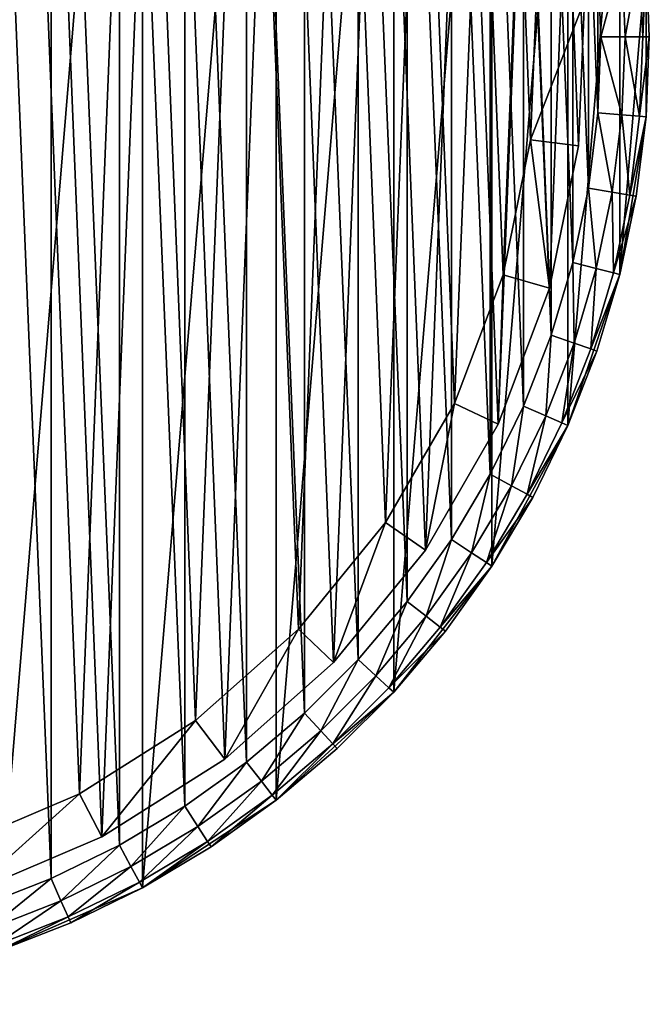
# Model space of a CAD drawing. Header units: millimetres. Extents: x 2 to 232, y 1 to 86.
# Tile 4 of 7: x 86 to 112, y 1 to 42. Entities that reach past the tile are written whole.
import ezdxf

# ---------------------------------------------------------------- set-up
doc = ezdxf.new("R2010")
doc.units = ezdxf.units.MM
doc.header["$LTSCALE"] = 25.4
doc.layers.get('0').update_dxf_attribs({"true_color": 0xff5454})

# ---------------------------------------------------------------- blocks, each defined once
blk = doc.blocks.new('PILLS-I-KINKIET-8265.STL')
at = {"color": 250, "true_color": 0x262626}
mesh = blk.add_polyface(dxfattribs=at)
corners = [(32.924, 50.667, 53), (31.837, 37.545, 53), (31.837, 44.151, 53), (32.924, 31.029, 53), (35.069, 56.916, 53), (35.069, 24.78, 53), (38.213, 62.726, 53), (38.213, 18.97, 53), (42.271, 67.939, 53), (42.271, 13.757, 53), (47.131, 72.414, 53), (47.131, 9.282, 53), (52.662, 76.027, 53), (52.662, 5.669, 53), (58.712, 78.681, 53), (58.712, 3.015, 53), (65.116, 80.302, 53), (65.116, 1.394, 53), (71.7, 80.848, 53), (71.7, 0.848, 53), (78.284, 80.302, 53), (78.284, 1.394, 53), (84.688, 78.681, 53), (84.688, 3.015, 53), (90.738, 76.027, 53), (90.738, 5.669, 53), (96.269, 72.414, 53), (96.269, 9.282, 53), (101.129, 67.939, 53), (101.129, 13.757, 53), (105.187, 62.726, 53), (105.187, 18.97, 53), (108.331, 56.916, 53), (108.331, 24.78, 53), (110.476, 50.667, 53), (110.476, 31.029, 53), (111.563, 44.151, 53), (111.563, 37.545, 53)]
mesh.append_faces([[corners[k] for k in face] for face in [(0, 1, 2), (35, 36, 37)]], dxfattribs={"vtx0": -1, "color": 250})
mesh.append_faces([[corners[k] for k in face] for face in [(1, 0, 3), (3, 4, 5), (5, 6, 7), (7, 8, 9), (9, 10, 11), (11, 12, 13), (13, 14, 15), (15, 16, 17), (17, 18, 19), (19, 20, 21), (21, 22, 23), (23, 24, 25), (25, 26, 27), (27, 28, 29), (29, 30, 31), (31, 32, 33), (33, 34, 35)]], dxfattribs={"vtx0": -1, "vtx1": -1, "color": 250})
mesh.append_faces([[corners[k] for k in face] for face in [(3, 0, 4), (5, 4, 6), (7, 6, 8), (9, 8, 10), (11, 10, 12), (13, 12, 14), (15, 14, 16), (17, 16, 18), (19, 18, 20), (21, 20, 22), (23, 22, 24), (25, 24, 26), (27, 26, 28), (29, 28, 30), (31, 30, 32), (33, 32, 34), (35, 34, 36)]], dxfattribs={"vtx0": -1, "vtx2": -1, "color": 250})
mesh = blk.add_polyface(dxfattribs=at)
corners = [(33.83, 37.71, 76.4), (33.83, 43.986, 76.4), (33.7, 40.848, 76.4), (34.218, 34.593, 76.4), (34.218, 47.103, 76.4), (34.863, 31.52, 76.4), (34.863, 50.176, 76.4), (35.759, 28.509, 76.4), (35.759, 53.187, 76.4), (36.901, 25.584, 76.4), (36.901, 56.112, 76.4), (38.28, 22.762, 76.4), (38.28, 58.934, 76.4), (39.888, 20.064, 76.4), (39.888, 61.632, 76.4), (41.713, 17.508, 76.4), (41.713, 64.188, 76.4), (43.742, 15.111, 76.4), (43.742, 66.585, 76.4), (45.963, 12.89, 76.4), (45.963, 68.806, 76.4), (48.36, 10.861, 76.4), (48.36, 70.835, 76.4), (50.916, 9.036, 76.4), (50.916, 72.66, 76.4), (53.614, 7.428, 76.4), (53.614, 74.268, 76.4), (56.436, 6.049, 76.4), (56.436, 75.647, 76.4), (59.361, 4.907, 76.4), (59.361, 76.789, 76.4), (62.372, 4.011, 76.4), (62.372, 77.685, 76.4), (65.445, 3.366, 76.4), (65.445, 78.33, 76.4), (68.562, 2.978, 76.4), (68.562, 78.718, 76.4), (71.7, 2.848, 76.4), (71.7, 78.848, 76.4), (74.838, 2.978, 76.4), (74.838, 78.718, 76.4), (77.955, 3.366, 76.4), (77.955, 78.33, 76.4), (81.028, 4.011, 76.4), (81.028, 77.685, 76.4), (84.039, 4.907, 76.4), (84.039, 76.789, 76.4), (86.964, 6.049, 76.4), (86.964, 75.647, 76.4), (89.786, 7.428, 76.4), (89.786, 74.268, 76.4), (92.484, 9.036, 76.4), (92.484, 72.66, 76.4), (95.04, 10.861, 76.4), (95.04, 70.835, 76.4), (97.437, 12.89, 76.4), (97.437, 68.806, 76.4), (99.658, 15.111, 76.4), (99.658, 66.585, 76.4), (101.687, 17.508, 76.4), (101.687, 64.188, 76.4), (103.512, 20.064, 76.4), (103.512, 61.632, 76.4), (105.12, 22.762, 76.4), (105.12, 58.934, 76.4), (106.499, 25.584, 76.4), (106.499, 56.112, 76.4), (107.641, 28.509, 76.4), (107.641, 53.187, 76.4), (108.537, 31.52, 76.4), (108.537, 50.176, 76.4), (109.182, 34.593, 76.4), (109.182, 47.103, 76.4), (109.57, 37.71, 76.4), (109.57, 43.986, 76.4), (109.7, 40.848, 76.4)]
mesh.append_faces([[corners[k] for k in face] for face in [(0, 1, 2), (74, 73, 75)]], dxfattribs={"vtx0": -1, "color": 250})
mesh.append_faces([[corners[k] for k in face] for face in [(1, 3, 4), (4, 5, 6), (6, 7, 8), (8, 9, 10), (10, 11, 12), (12, 13, 14), (14, 15, 16), (16, 17, 18), (18, 19, 20), (20, 21, 22), (22, 23, 24), (24, 25, 26), (26, 27, 28), (28, 29, 30), (30, 31, 32), (32, 33, 34), (34, 35, 36), (36, 37, 38), (38, 39, 40), (40, 41, 42), (42, 43, 44), (44, 45, 46), (46, 47, 48), (48, 49, 50), (50, 51, 52), (52, 53, 54), (54, 55, 56), (56, 57, 58), (58, 59, 60), (60, 61, 62), (62, 63, 64), (64, 65, 66), (66, 67, 68), (68, 69, 70), (70, 71, 72), (72, 73, 74)]], dxfattribs={"vtx0": -1, "vtx1": -1, "color": 250})
mesh.append_faces([[corners[k] for k in face] for face in [(1, 0, 3), (4, 3, 5), (6, 5, 7), (8, 7, 9), (10, 9, 11), (12, 11, 13), (14, 13, 15), (16, 15, 17), (18, 17, 19), (20, 19, 21), (22, 21, 23), (24, 23, 25), (26, 25, 27), (28, 27, 29), (30, 29, 31), (32, 31, 33), (34, 33, 35), (36, 35, 37), (38, 37, 39), (40, 39, 41), (42, 41, 43), (44, 43, 45), (46, 45, 47), (48, 47, 49), (50, 49, 51), (52, 51, 53), (54, 53, 55), (56, 55, 57), (58, 57, 59), (60, 59, 61), (62, 61, 63), (64, 63, 65), (66, 65, 67), (68, 67, 69), (70, 69, 71), (72, 71, 73)]], dxfattribs={"vtx0": -1, "vtx2": -1, "color": 250})
at = {"color": 7, "true_color": 0xffffff}
mesh = blk.add_polyface(dxfattribs=at)
corners = [(34.622, 36.346, 52.345), (35.105, 48.319, 52.345), (34.38, 42.352, 52.345), (35.825, 30.457, 52.345), (36.777, 54.092, 52.345), (37.956, 24.836, 52.345), (39.354, 59.523, 52.345), (40.962, 19.631, 52.345), (42.769, 64.47, 52.345), (44.763, 14.975, 52.345), (46.932, 68.805, 52.345), (49.262, 10.989, 52.345), (51.738, 72.416, 52.345), (54.343, 7.776, 52.345), (57.06, 75.209, 52.345), (59.872, 5.42, 52.345), (62.762, 77.113, 52.345), (65.709, 3.982, 52.345), (68.695, 78.077, 52.345), (71.7, 3.498, 52.345), (71.7, 78.198, 52.345), (77.691, 3.982, 52.345), (74.705, 78.077, 52.345), (80.638, 77.113, 52.345), (83.528, 5.42, 52.345), (86.34, 75.209, 52.345), (89.057, 7.776, 52.345), (91.662, 72.416, 52.345), (94.138, 10.989, 52.345), (96.468, 68.805, 52.345), (98.637, 14.975, 52.345), (100.631, 64.47, 52.345), (102.438, 19.631, 52.345), (104.046, 59.523, 52.345), (105.444, 24.836, 52.345), (106.623, 54.092, 52.345), (107.575, 30.457, 52.345), (108.295, 48.319, 52.345), (108.778, 36.346, 52.345), (109.02, 42.352, 52.345)]
mesh.append_faces([[corners[k] for k in face] for face in [(0, 1, 2), (37, 38, 39)]], dxfattribs={"vtx0": -1, "color": 7})
mesh.append_faces([[corners[k] for k in face] for face in [(1, 3, 4), (4, 5, 6), (6, 7, 8), (8, 9, 10), (10, 11, 12), (12, 13, 14), (14, 15, 16), (16, 17, 18), (18, 19, 20), (20, 21, 22), (22, 21, 23), (23, 24, 25), (25, 26, 27), (27, 28, 29), (29, 30, 31), (31, 32, 33), (33, 34, 35), (35, 36, 37)]], dxfattribs={"vtx0": -1, "vtx1": -1, "color": 7})
mesh.append_faces([[corners[k] for k in face] for face in [(1, 0, 3), (4, 3, 5), (6, 5, 7), (8, 7, 9), (10, 9, 11), (12, 11, 13), (14, 13, 15), (16, 15, 17), (18, 17, 19), (20, 19, 21), (23, 21, 24), (25, 24, 26), (27, 26, 28), (29, 28, 30), (31, 30, 32), (33, 32, 34), (35, 34, 36), (37, 36, 38)]], dxfattribs={"vtx0": -1, "vtx2": -1, "color": 7})
mesh = blk.add_polyface(dxfattribs=at)
corners = [(37.064, 47.919, 45.7), (36.608, 36.587, 45.7), (36.379, 42.271, 45.7), (37.746, 31.013, 45.7), (38.647, 53.383, 45.7), (39.763, 25.694, 45.7), (41.086, 58.523, 45.7), (42.608, 20.767, 45.7), (44.318, 63.205, 45.7), (46.205, 16.36, 45.7), (48.259, 67.308, 45.7), (50.464, 12.588, 45.7), (52.807, 70.725, 45.7), (55.272, 9.547, 45.7), (57.844, 73.369, 45.7), (60.506, 7.317, 45.7), (63.24, 75.171, 45.7), (66.029, 5.956, 45.7), (68.856, 76.083, 45.7), (71.7, 5.498, 45.7), (71.7, 76.198, 45.7), (74.544, 76.083, 45.7), (77.371, 5.956, 45.7), (80.16, 75.171, 45.7), (82.894, 7.317, 45.7), (85.556, 73.369, 45.7), (88.128, 9.547, 45.7), (90.593, 70.725, 45.7), (92.936, 12.588, 45.7), (95.141, 67.308, 45.7), (97.195, 16.36, 45.7), (99.082, 63.205, 45.7), (100.792, 20.767, 45.7), (102.314, 58.523, 45.7), (103.637, 25.694, 45.7), (104.753, 53.383, 45.7), (105.654, 31.013, 45.7), (106.336, 47.919, 45.7), (106.792, 36.587, 45.7), (107.021, 42.271, 45.7)]
mesh.append_faces([[corners[k] for k in face] for face in [(0, 1, 2), (38, 37, 39)]], dxfattribs={"vtx0": -1, "color": 7})
mesh.append_faces([[corners[k] for k in face] for face in [(1, 0, 3), (3, 4, 5), (5, 6, 7), (7, 8, 9), (9, 10, 11), (11, 12, 13), (13, 14, 15), (15, 16, 17), (17, 18, 19), (19, 21, 22), (22, 23, 24), (24, 25, 26), (26, 27, 28), (28, 29, 30), (30, 31, 32), (32, 33, 34), (34, 35, 36), (36, 37, 38)]], dxfattribs={"vtx0": -1, "vtx1": -1, "color": 7})
mesh.append_faces([[corners[k] for k in face] for face in [(3, 0, 4), (5, 4, 6), (7, 6, 8), (9, 8, 10), (11, 10, 12), (13, 12, 14), (15, 14, 16), (17, 16, 18), (19, 18, 20), (19, 20, 21), (22, 21, 23), (24, 23, 25), (26, 25, 27), (28, 27, 29), (30, 29, 31), (32, 31, 33), (34, 33, 35), (36, 35, 37)]], dxfattribs={"vtx0": -1, "vtx2": -1, "color": 7})
at = {"color": 250, "true_color": 0x262626}
mesh = blk.add_polyface(dxfattribs=at)
corners = [(109.7, 40.848, 76.4), (110.567, 44.069, 76.132), (109.57, 43.986, 76.4), (110.7, 40.848, 76.132)]
mesh.append_faces([[corners[k] for k in face] for face in [(0, 1, 2), (1, 0, 3)]], dxfattribs={"vtx0": -1, "color": 250})
mesh = blk.add_polyface(dxfattribs=at)
corners = [(110.7, 40.848, 76.132), (111.296, 44.129, 75.4), (110.567, 44.069, 76.132), (111.432, 40.848, 75.4)]
mesh.append_faces([[corners[k] for k in face] for face in [(0, 1, 2), (1, 0, 3)]], dxfattribs={"vtx0": -1, "color": 250})
mesh = blk.add_polyface(dxfattribs=at)
corners = [(111.563, 44.151, 74.4), (111.432, 40.848, 75.4), (111.7, 40.848, 74.4), (111.296, 44.129, 75.4)]
mesh.append_faces([[corners[k] for k in face] for face in [(0, 1, 2), (1, 0, 3)]], dxfattribs={"vtx0": -1, "color": 250})
mesh = blk.add_polyface(dxfattribs=at)
corners = [(111.563, 44.151, 74.4), (111.7, 40.848, 74.4), (111.563, 44.151, 53)]
mesh.append_faces([[corners[k] for k in face] for face in [(0, 1, 2)]], dxfattribs={"color": 250})
mesh = blk.add_polyface(dxfattribs=at)
corners = [(111.563, 44.151, 53), (111.7, 40.848, 74.4), (111.563, 37.545, 53)]
mesh.append_faces([[corners[k] for k in face] for face in [(0, 1, 2)]], dxfattribs={"color": 250})
at = {"color": 7, "true_color": 0xffffff}
mesh = blk.add_polyface(dxfattribs=at)
corners = [(106.792, 36.587, 45.7), (109.02, 42.352, 47.7), (108.778, 36.346, 47.7), (107.021, 42.271, 45.7)]
mesh.append_faces([[corners[k] for k in face] for face in [(0, 1, 2), (1, 0, 3)]], dxfattribs={"vtx0": -1, "color": 7})
mesh = blk.add_polyface(dxfattribs=at)
corners = [(109.02, 42.352, 47.7), (108.778, 36.346, 52.345), (108.778, 36.346, 47.7), (109.02, 42.352, 52.345)]
mesh.append_faces([[corners[k] for k in face] for face in [(0, 1, 2), (1, 0, 3)]], dxfattribs={"vtx0": -1, "color": 7})
at = {"color": 250, "true_color": 0x262626}
mesh = blk.add_polyface(dxfattribs=at)
corners = [(110.567, 37.627, 76.132), (109.7, 40.848, 76.4), (109.57, 37.71, 76.4), (110.7, 40.848, 76.132)]
mesh.append_faces([[corners[k] for k in face] for face in [(0, 1, 2), (1, 0, 3)]], dxfattribs={"vtx0": -1, "color": 250})
mesh = blk.add_polyface(dxfattribs=at)
corners = [(111.296, 37.567, 75.4), (110.7, 40.848, 76.132), (110.567, 37.627, 76.132), (111.432, 40.848, 75.4)]
mesh.append_faces([[corners[k] for k in face] for face in [(0, 1, 2), (1, 0, 3)]], dxfattribs={"vtx0": -1, "color": 250})
mesh = blk.add_polyface(dxfattribs=at)
corners = [(111.7, 40.848, 74.4), (111.296, 37.567, 75.4), (111.563, 37.545, 74.4), (111.432, 40.848, 75.4)]
mesh.append_faces([[corners[k] for k in face] for face in [(0, 1, 2), (1, 0, 3)]], dxfattribs={"vtx0": -1, "color": 250})
mesh = blk.add_polyface(dxfattribs=at)
corners = [(111.7, 40.848, 74.4), (111.563, 37.545, 74.4), (111.563, 37.545, 53)]
mesh.append_faces([[corners[k] for k in face] for face in [(0, 1, 2)]], dxfattribs={"color": 250})
mesh = blk.add_polyface(dxfattribs=at)
corners = [(110.168, 34.429, 76.132), (109.57, 37.71, 76.4), (109.182, 34.593, 76.4), (110.567, 37.627, 76.132)]
mesh.append_faces([[corners[k] for k in face] for face in [(0, 1, 2), (1, 0, 3)]], dxfattribs={"vtx0": -1, "color": 250})
mesh = blk.add_polyface(dxfattribs=at)
corners = [(110.89, 34.308, 75.4), (110.567, 37.627, 76.132), (110.168, 34.429, 76.132), (111.296, 37.567, 75.4)]
mesh.append_faces([[corners[k] for k in face] for face in [(0, 1, 2), (1, 0, 3)]], dxfattribs={"vtx0": -1, "color": 250})
mesh = blk.add_polyface(dxfattribs=at)
corners = [(111.563, 37.545, 53), (111.154, 34.264, 74.4), (110.476, 31.029, 53)]
mesh.append_faces([[corners[k] for k in face] for face in [(0, 1, 2)]], dxfattribs={"color": 250})
mesh = blk.add_polyface(dxfattribs=at)
corners = [(111.563, 37.545, 74.4), (110.89, 34.308, 75.4), (111.154, 34.264, 74.4), (111.296, 37.567, 75.4)]
mesh.append_faces([[corners[k] for k in face] for face in [(0, 1, 2), (1, 0, 3)]], dxfattribs={"vtx0": -1, "color": 250})
mesh = blk.add_polyface(dxfattribs=at)
corners = [(111.563, 37.545, 74.4), (111.154, 34.264, 74.4), (111.563, 37.545, 53)]
mesh.append_faces([[corners[k] for k in face] for face in [(0, 1, 2)]], dxfattribs={"color": 250})
at = {"color": 7, "true_color": 0xffffff}
mesh = blk.add_polyface(dxfattribs=at)
corners = [(106.792, 36.587, 45.7), (107.575, 30.457, 47.7), (105.654, 31.013, 45.7), (108.778, 36.346, 47.7)]
mesh.append_faces([[corners[k] for k in face] for face in [(0, 1, 2), (1, 0, 3)]], dxfattribs={"vtx0": -1, "color": 7})
mesh = blk.add_polyface(dxfattribs=at)
corners = [(108.778, 36.346, 47.7), (107.575, 30.457, 52.345), (107.575, 30.457, 47.7), (108.778, 36.346, 52.345)]
mesh.append_faces([[corners[k] for k in face] for face in [(0, 1, 2), (1, 0, 3)]], dxfattribs={"vtx0": -1, "color": 7})
at = {"color": 250, "true_color": 0x262626}
mesh = blk.add_polyface(dxfattribs=at)
corners = [(109.507, 31.274, 76.132), (109.182, 34.593, 76.4), (108.537, 31.52, 76.4), (110.168, 34.429, 76.132)]
mesh.append_faces([[corners[k] for k in face] for face in [(0, 1, 2), (1, 0, 3)]], dxfattribs={"vtx0": -1, "color": 250})
mesh = blk.add_polyface(dxfattribs=at)
corners = [(110.216, 31.094, 75.4), (110.168, 34.429, 76.132), (109.507, 31.274, 76.132), (110.89, 34.308, 75.4)]
mesh.append_faces([[corners[k] for k in face] for face in [(0, 1, 2), (1, 0, 3)]], dxfattribs={"vtx0": -1, "color": 250})
mesh = blk.add_polyface(dxfattribs=at)
corners = [(111.154, 34.264, 74.4), (110.216, 31.094, 75.4), (110.476, 31.029, 74.4), (110.89, 34.308, 75.4)]
mesh.append_faces([[corners[k] for k in face] for face in [(0, 1, 2), (1, 0, 3)]], dxfattribs={"vtx0": -1, "color": 250})
mesh = blk.add_polyface(dxfattribs=at)
corners = [(111.154, 34.264, 74.4), (110.476, 31.029, 74.4), (110.476, 31.029, 53)]
mesh.append_faces([[corners[k] for k in face] for face in [(0, 1, 2)]], dxfattribs={"color": 250})
mesh = blk.add_polyface(dxfattribs=at)
corners = [(108.587, 28.185, 76.132), (108.537, 31.52, 76.4), (107.641, 28.509, 76.4), (109.507, 31.274, 76.132)]
mesh.append_faces([[corners[k] for k in face] for face in [(0, 1, 2), (1, 0, 3)]], dxfattribs={"vtx0": -1, "color": 250})
at = {"color": 7, "true_color": 0xffffff}
mesh = blk.add_polyface(dxfattribs=at)
corners = [(105.654, 31.013, 45.7), (105.444, 24.836, 47.7), (103.637, 25.694, 45.7), (107.575, 30.457, 47.7)]
mesh.append_faces([[corners[k] for k in face] for face in [(0, 1, 2), (1, 0, 3)]], dxfattribs={"vtx0": -1, "color": 7})
at = {"color": 250, "true_color": 0x262626}
mesh = blk.add_polyface(dxfattribs=at)
corners = [(110.476, 31.029, 53), (109.533, 27.86, 74.4), (108.331, 24.78, 53)]
mesh.append_faces([[corners[k] for k in face] for face in [(0, 1, 2)]], dxfattribs={"color": 250})
mesh = blk.add_polyface(dxfattribs=at)
corners = [(109.279, 27.947, 75.4), (109.507, 31.274, 76.132), (108.587, 28.185, 76.132), (110.216, 31.094, 75.4)]
mesh.append_faces([[corners[k] for k in face] for face in [(0, 1, 2), (1, 0, 3)]], dxfattribs={"vtx0": -1, "color": 250})
mesh = blk.add_polyface(dxfattribs=at)
corners = [(110.476, 31.029, 74.4), (109.279, 27.947, 75.4), (109.533, 27.86, 74.4), (110.216, 31.094, 75.4)]
mesh.append_faces([[corners[k] for k in face] for face in [(0, 1, 2), (1, 0, 3)]], dxfattribs={"vtx0": -1, "color": 250})
mesh = blk.add_polyface(dxfattribs=at)
corners = [(110.476, 31.029, 74.4), (109.533, 27.86, 74.4), (110.476, 31.029, 53)]
mesh.append_faces([[corners[k] for k in face] for face in [(0, 1, 2)]], dxfattribs={"color": 250})
at = {"color": 7, "true_color": 0xffffff}
mesh = blk.add_polyface(dxfattribs=at)
corners = [(107.575, 30.457, 47.7), (105.444, 24.836, 52.345), (105.444, 24.836, 47.7), (107.575, 30.457, 52.345)]
mesh.append_faces([[corners[k] for k in face] for face in [(0, 1, 2), (1, 0, 3)]], dxfattribs={"vtx0": -1, "color": 7})
at = {"color": 250, "true_color": 0x262626}
mesh = blk.add_polyface(dxfattribs=at)
corners = [(107.415, 25.182, 76.132), (107.641, 28.509, 76.4), (106.499, 25.584, 76.4), (108.587, 28.185, 76.132)]
mesh.append_faces([[corners[k] for k in face] for face in [(0, 1, 2), (1, 0, 3)]], dxfattribs={"vtx0": -1, "color": 250})
mesh = blk.add_polyface(dxfattribs=at)
corners = [(108.086, 24.888, 75.4), (108.587, 28.185, 76.132), (107.415, 25.182, 76.132), (109.279, 27.947, 75.4)]
mesh.append_faces([[corners[k] for k in face] for face in [(0, 1, 2), (1, 0, 3)]], dxfattribs={"vtx0": -1, "color": 250})
mesh = blk.add_polyface(dxfattribs=at)
corners = [(109.533, 27.86, 74.4), (108.086, 24.888, 75.4), (108.331, 24.78, 74.4), (109.279, 27.947, 75.4)]
mesh.append_faces([[corners[k] for k in face] for face in [(0, 1, 2), (1, 0, 3)]], dxfattribs={"vtx0": -1, "color": 250})
mesh = blk.add_polyface(dxfattribs=at)
corners = [(109.533, 27.86, 74.4), (108.331, 24.78, 74.4), (108.331, 24.78, 53)]
mesh.append_faces([[corners[k] for k in face] for face in [(0, 1, 2)]], dxfattribs={"color": 250})
at = {"color": 7, "true_color": 0xffffff}
mesh = blk.add_polyface(dxfattribs=at)
corners = [(103.637, 25.694, 45.7), (102.438, 19.631, 47.7), (100.792, 20.767, 45.7), (105.444, 24.836, 47.7)]
mesh.append_faces([[corners[k] for k in face] for face in [(0, 1, 2), (1, 0, 3)]], dxfattribs={"vtx0": -1, "color": 7})
at = {"color": 250, "true_color": 0x262626}
mesh = blk.add_polyface(dxfattribs=at)
corners = [(105.999, 22.286, 76.132), (106.499, 25.584, 76.4), (105.12, 22.762, 76.4), (107.415, 25.182, 76.132)]
mesh.append_faces([[corners[k] for k in face] for face in [(0, 1, 2), (1, 0, 3)]], dxfattribs={"vtx0": -1, "color": 250})
at = {"color": 7, "true_color": 0xffffff}
mesh = blk.add_polyface(dxfattribs=at)
corners = [(105.444, 24.836, 47.7), (102.438, 19.631, 52.345), (102.438, 19.631, 47.7), (105.444, 24.836, 52.345)]
mesh.append_faces([[corners[k] for k in face] for face in [(0, 1, 2), (1, 0, 3)]], dxfattribs={"vtx0": -1, "color": 7})
at = {"color": 250, "true_color": 0x262626}
mesh = blk.add_polyface(dxfattribs=at)
corners = [(106.643, 21.938, 75.4), (107.415, 25.182, 76.132), (105.999, 22.286, 76.132), (108.086, 24.888, 75.4)]
mesh.append_faces([[corners[k] for k in face] for face in [(0, 1, 2), (1, 0, 3)]], dxfattribs={"vtx0": -1, "color": 250})
mesh = blk.add_polyface(dxfattribs=at)
corners = [(108.331, 24.78, 74.4), (106.643, 21.938, 75.4), (106.879, 21.81, 74.4), (108.086, 24.888, 75.4)]
mesh.append_faces([[corners[k] for k in face] for face in [(0, 1, 2), (1, 0, 3)]], dxfattribs={"vtx0": -1, "color": 250})
mesh = blk.add_polyface(dxfattribs=at)
corners = [(108.331, 24.78, 53), (106.879, 21.81, 74.4), (105.187, 18.97, 53)]
mesh.append_faces([[corners[k] for k in face] for face in [(0, 1, 2)]], dxfattribs={"color": 250})
mesh = blk.add_polyface(dxfattribs=at)
corners = [(108.331, 24.78, 74.4), (106.879, 21.81, 74.4), (108.331, 24.78, 53)]
mesh.append_faces([[corners[k] for k in face] for face in [(0, 1, 2)]], dxfattribs={"color": 250})
mesh = blk.add_polyface(dxfattribs=at)
corners = [(104.349, 19.517, 76.132), (105.12, 22.762, 76.4), (103.512, 20.064, 76.4), (105.999, 22.286, 76.132)]
mesh.append_faces([[corners[k] for k in face] for face in [(0, 1, 2), (1, 0, 3)]], dxfattribs={"vtx0": -1, "color": 250})
mesh = blk.add_polyface(dxfattribs=at)
corners = [(104.962, 19.117, 75.4), (105.999, 22.286, 76.132), (104.349, 19.517, 76.132), (106.643, 21.938, 75.4)]
mesh.append_faces([[corners[k] for k in face] for face in [(0, 1, 2), (1, 0, 3)]], dxfattribs={"vtx0": -1, "color": 250})
mesh = blk.add_polyface(dxfattribs=at)
corners = [(106.879, 21.81, 74.4), (104.962, 19.117, 75.4), (105.187, 18.97, 74.4), (106.643, 21.938, 75.4)]
mesh.append_faces([[corners[k] for k in face] for face in [(0, 1, 2), (1, 0, 3)]], dxfattribs={"vtx0": -1, "color": 250})
mesh = blk.add_polyface(dxfattribs=at)
corners = [(106.879, 21.81, 74.4), (105.187, 18.97, 74.4), (105.187, 18.97, 53)]
mesh.append_faces([[corners[k] for k in face] for face in [(0, 1, 2)]], dxfattribs={"color": 250})
at = {"color": 7, "true_color": 0xffffff}
mesh = blk.add_polyface(dxfattribs=at)
corners = [(100.792, 20.767, 45.7), (98.637, 14.975, 47.7), (97.195, 16.36, 45.7), (102.438, 19.631, 47.7)]
mesh.append_faces([[corners[k] for k in face] for face in [(0, 1, 2), (1, 0, 3)]], dxfattribs={"vtx0": -1, "color": 7})
at = {"color": 250, "true_color": 0x262626}
mesh = blk.add_polyface(dxfattribs=at)
corners = [(102.476, 16.894, 76.132), (103.512, 20.064, 76.4), (101.687, 17.508, 76.4), (104.349, 19.517, 76.132)]
mesh.append_faces([[corners[k] for k in face] for face in [(0, 1, 2), (1, 0, 3)]], dxfattribs={"vtx0": -1, "color": 250})
at = {"color": 7, "true_color": 0xffffff}
mesh = blk.add_polyface(dxfattribs=at)
corners = [(102.438, 19.631, 47.7), (98.637, 14.975, 52.345), (98.637, 14.975, 47.7), (102.438, 19.631, 52.345)]
mesh.append_faces([[corners[k] for k in face] for face in [(0, 1, 2), (1, 0, 3)]], dxfattribs={"vtx0": -1, "color": 7})
at = {"color": 250, "true_color": 0x262626}
mesh = blk.add_polyface(dxfattribs=at)
corners = [(103.054, 16.444, 75.4), (104.349, 19.517, 76.132), (102.476, 16.894, 76.132), (104.962, 19.117, 75.4)]
mesh.append_faces([[corners[k] for k in face] for face in [(0, 1, 2), (1, 0, 3)]], dxfattribs={"vtx0": -1, "color": 250})
mesh = blk.add_polyface(dxfattribs=at)
corners = [(105.187, 18.97, 53), (103.266, 16.279, 74.4), (101.129, 13.757, 53)]
mesh.append_faces([[corners[k] for k in face] for face in [(0, 1, 2)]], dxfattribs={"color": 250})
mesh = blk.add_polyface(dxfattribs=at)
corners = [(105.187, 18.97, 74.4), (103.054, 16.444, 75.4), (103.266, 16.279, 74.4), (104.962, 19.117, 75.4)]
mesh.append_faces([[corners[k] for k in face] for face in [(0, 1, 2), (1, 0, 3)]], dxfattribs={"vtx0": -1, "color": 250})
mesh = blk.add_polyface(dxfattribs=at)
corners = [(105.187, 18.97, 74.4), (103.266, 16.279, 74.4), (105.187, 18.97, 53)]
mesh.append_faces([[corners[k] for k in face] for face in [(0, 1, 2)]], dxfattribs={"color": 250})
mesh = blk.add_polyface(dxfattribs=at)
corners = [(100.393, 14.434, 76.132), (101.687, 17.508, 76.4), (99.658, 15.111, 76.4), (102.476, 16.894, 76.132)]
mesh.append_faces([[corners[k] for k in face] for face in [(0, 1, 2), (1, 0, 3)]], dxfattribs={"vtx0": -1, "color": 250})
mesh = blk.add_polyface(dxfattribs=at)
corners = [(100.932, 13.938, 75.4), (102.476, 16.894, 76.132), (100.393, 14.434, 76.132), (103.054, 16.444, 75.4)]
mesh.append_faces([[corners[k] for k in face] for face in [(0, 1, 2), (1, 0, 3)]], dxfattribs={"vtx0": -1, "color": 250})
at = {"color": 7, "true_color": 0xffffff}
mesh = blk.add_polyface(dxfattribs=at)
corners = [(97.195, 16.36, 45.7), (94.138, 10.989, 47.7), (92.936, 12.588, 45.7), (98.637, 14.975, 47.7)]
mesh.append_faces([[corners[k] for k in face] for face in [(0, 1, 2), (1, 0, 3)]], dxfattribs={"vtx0": -1, "color": 7})
at = {"color": 250, "true_color": 0x262626}
mesh = blk.add_polyface(dxfattribs=at)
corners = [(103.266, 16.279, 74.4), (100.932, 13.938, 75.4), (101.129, 13.757, 74.4), (103.054, 16.444, 75.4)]
mesh.append_faces([[corners[k] for k in face] for face in [(0, 1, 2), (1, 0, 3)]], dxfattribs={"vtx0": -1, "color": 250})
mesh = blk.add_polyface(dxfattribs=at)
corners = [(103.266, 16.279, 74.4), (101.129, 13.757, 74.4), (101.129, 13.757, 53)]
mesh.append_faces([[corners[k] for k in face] for face in [(0, 1, 2)]], dxfattribs={"color": 250})
mesh = blk.add_polyface(dxfattribs=at)
corners = [(98.114, 12.155, 76.132), (99.658, 15.111, 76.4), (97.437, 12.89, 76.4), (100.393, 14.434, 76.132)]
mesh.append_faces([[corners[k] for k in face] for face in [(0, 1, 2), (1, 0, 3)]], dxfattribs={"vtx0": -1, "color": 250})
at = {"color": 7, "true_color": 0xffffff}
mesh = blk.add_polyface(dxfattribs=at)
corners = [(98.637, 14.975, 52.345), (94.138, 10.989, 47.7), (98.637, 14.975, 47.7), (94.138, 10.989, 52.345)]
mesh.append_faces([[corners[k] for k in face] for face in [(0, 1, 2), (1, 0, 3)]], dxfattribs={"vtx0": -1, "color": 7})
at = {"color": 250, "true_color": 0x262626}
mesh = blk.add_polyface(dxfattribs=at)
corners = [(98.61, 11.616, 75.4), (100.393, 14.434, 76.132), (98.114, 12.155, 76.132), (100.932, 13.938, 75.4)]
mesh.append_faces([[corners[k] for k in face] for face in [(0, 1, 2), (1, 0, 3)]], dxfattribs={"vtx0": -1, "color": 250})
mesh = blk.add_polyface(dxfattribs=at)
corners = [(101.129, 13.757, 74.4), (98.61, 11.616, 75.4), (98.791, 11.419, 74.4), (100.932, 13.938, 75.4)]
mesh.append_faces([[corners[k] for k in face] for face in [(0, 1, 2), (1, 0, 3)]], dxfattribs={"vtx0": -1, "color": 250})
mesh = blk.add_polyface(dxfattribs=at)
corners = [(98.791, 11.419, 74.4), (96.269, 9.282, 53), (101.129, 13.757, 53)]
mesh.append_faces([[corners[k] for k in face] for face in [(0, 1, 2)]], dxfattribs={"color": 250})
mesh = blk.add_polyface(dxfattribs=at)
corners = [(101.129, 13.757, 74.4), (98.791, 11.419, 74.4), (101.129, 13.757, 53)]
mesh.append_faces([[corners[k] for k in face] for face in [(0, 1, 2)]], dxfattribs={"color": 250})
mesh = blk.add_polyface(dxfattribs=at)
corners = [(95.654, 10.072, 76.132), (97.437, 12.89, 76.4), (95.04, 10.861, 76.4), (98.114, 12.155, 76.132)]
mesh.append_faces([[corners[k] for k in face] for face in [(0, 1, 2), (1, 0, 3)]], dxfattribs={"vtx0": -1, "color": 250})
at = {"color": 7, "true_color": 0xffffff}
mesh = blk.add_polyface(dxfattribs=at)
corners = [(92.936, 12.588, 45.7), (89.057, 7.776, 47.7), (88.128, 9.547, 45.7), (94.138, 10.989, 47.7)]
mesh.append_faces([[corners[k] for k in face] for face in [(0, 1, 2), (1, 0, 3)]], dxfattribs={"vtx0": -1, "color": 7})
at = {"color": 250, "true_color": 0x262626}
mesh = blk.add_polyface(dxfattribs=at)
corners = [(96.104, 9.494, 75.4), (98.114, 12.155, 76.132), (95.654, 10.072, 76.132), (98.61, 11.616, 75.4)]
mesh.append_faces([[corners[k] for k in face] for face in [(0, 1, 2), (1, 0, 3)]], dxfattribs={"vtx0": -1, "color": 250})
mesh = blk.add_polyface(dxfattribs=at)
corners = [(98.61, 11.616, 75.4), (96.269, 9.282, 74.4), (98.791, 11.419, 74.4), (96.104, 9.494, 75.4)]
mesh.append_faces([[corners[k] for k in face] for face in [(0, 1, 2), (1, 0, 3)]], dxfattribs={"vtx0": -1, "color": 250})
mesh = blk.add_polyface(dxfattribs=at)
corners = [(96.269, 9.282, 74.4), (96.269, 9.282, 53), (98.791, 11.419, 74.4)]
mesh.append_faces([[corners[k] for k in face] for face in [(0, 1, 2)]], dxfattribs={"color": 250})
at = {"color": 7, "true_color": 0xffffff}
mesh = blk.add_polyface(dxfattribs=at)
corners = [(94.138, 10.989, 52.345), (89.057, 7.776, 47.7), (94.138, 10.989, 47.7), (89.057, 7.776, 52.345)]
mesh.append_faces([[corners[k] for k in face] for face in [(0, 1, 2), (1, 0, 3)]], dxfattribs={"vtx0": -1, "color": 7})
at = {"color": 250, "true_color": 0x262626}
mesh = blk.add_polyface(dxfattribs=at)
corners = [(93.031, 8.199, 76.132), (95.04, 10.861, 76.4), (92.484, 9.036, 76.4), (95.654, 10.072, 76.132)]
mesh.append_faces([[corners[k] for k in face] for face in [(0, 1, 2), (1, 0, 3)]], dxfattribs={"vtx0": -1, "color": 250})
mesh = blk.add_polyface(dxfattribs=at)
corners = [(93.431, 7.586, 75.4), (95.654, 10.072, 76.132), (93.031, 8.199, 76.132), (96.104, 9.494, 75.4)]
mesh.append_faces([[corners[k] for k in face] for face in [(0, 1, 2), (1, 0, 3)]], dxfattribs={"vtx0": -1, "color": 250})
at = {"color": 7, "true_color": 0xffffff}
mesh = blk.add_polyface(dxfattribs=at)
corners = [(88.128, 9.547, 45.7), (83.528, 5.42, 47.7), (82.894, 7.317, 45.7), (89.057, 7.776, 47.7)]
mesh.append_faces([[corners[k] for k in face] for face in [(0, 1, 2), (1, 0, 3)]], dxfattribs={"vtx0": -1, "color": 7})
at = {"color": 250, "true_color": 0x262626}
mesh = blk.add_polyface(dxfattribs=at)
corners = [(96.104, 9.494, 75.4), (93.578, 7.361, 74.4), (96.269, 9.282, 74.4), (93.431, 7.586, 75.4)]
mesh.append_faces([[corners[k] for k in face] for face in [(0, 1, 2), (1, 0, 3)]], dxfattribs={"vtx0": -1, "color": 250})
mesh = blk.add_polyface(dxfattribs=at)
corners = [(90.262, 6.549, 76.132), (92.484, 9.036, 76.4), (89.786, 7.428, 76.4), (93.031, 8.199, 76.132)]
mesh.append_faces([[corners[k] for k in face] for face in [(0, 1, 2), (1, 0, 3)]], dxfattribs={"vtx0": -1, "color": 250})
mesh = blk.add_polyface(dxfattribs=at)
corners = [(93.578, 7.361, 74.4), (90.738, 5.669, 53), (96.269, 9.282, 53)]
mesh.append_faces([[corners[k] for k in face] for face in [(0, 1, 2)]], dxfattribs={"color": 250})
mesh = blk.add_polyface(dxfattribs=at)
corners = [(93.578, 7.361, 74.4), (96.269, 9.282, 53), (96.269, 9.282, 74.4)]
mesh.append_faces([[corners[k] for k in face] for face in [(0, 1, 2)]], dxfattribs={"color": 250})
mesh = blk.add_polyface(dxfattribs=at)
corners = [(90.61, 5.905, 75.4), (93.031, 8.199, 76.132), (90.262, 6.549, 76.132), (93.431, 7.586, 75.4)]
mesh.append_faces([[corners[k] for k in face] for face in [(0, 1, 2), (1, 0, 3)]], dxfattribs={"vtx0": -1, "color": 250})
at = {"color": 7, "true_color": 0xffffff}
mesh = blk.add_polyface(dxfattribs=at)
corners = [(89.057, 7.776, 52.345), (83.528, 5.42, 47.7), (89.057, 7.776, 47.7), (83.528, 5.42, 52.345)]
mesh.append_faces([[corners[k] for k in face] for face in [(0, 1, 2), (1, 0, 3)]], dxfattribs={"vtx0": -1, "color": 7})
at = {"color": 250, "true_color": 0x262626}
mesh = blk.add_polyface(dxfattribs=at)
corners = [(87.366, 5.133, 76.132), (89.786, 7.428, 76.4), (86.964, 6.049, 76.4), (90.262, 6.549, 76.132)]
mesh.append_faces([[corners[k] for k in face] for face in [(0, 1, 2), (1, 0, 3)]], dxfattribs={"vtx0": -1, "color": 250})
mesh = blk.add_polyface(dxfattribs=at)
corners = [(93.431, 7.586, 75.4), (90.738, 5.669, 74.4), (93.578, 7.361, 74.4), (90.61, 5.905, 75.4)]
mesh.append_faces([[corners[k] for k in face] for face in [(0, 1, 2), (1, 0, 3)]], dxfattribs={"vtx0": -1, "color": 250})
mesh = blk.add_polyface(dxfattribs=at)
corners = [(90.738, 5.669, 74.4), (90.738, 5.669, 53), (93.578, 7.361, 74.4)]
mesh.append_faces([[corners[k] for k in face] for face in [(0, 1, 2)]], dxfattribs={"color": 250})
mesh = blk.add_polyface(dxfattribs=at)
corners = [(87.66, 4.462, 75.4), (90.262, 6.549, 76.132), (87.366, 5.133, 76.132), (90.61, 5.905, 75.4)]
mesh.append_faces([[corners[k] for k in face] for face in [(0, 1, 2), (1, 0, 3)]], dxfattribs={"vtx0": -1, "color": 250})
mesh = blk.add_polyface(dxfattribs=at)
corners = [(84.363, 3.961, 76.132), (86.964, 6.049, 76.4), (84.039, 4.907, 76.4), (87.366, 5.133, 76.132)]
mesh.append_faces([[corners[k] for k in face] for face in [(0, 1, 2), (1, 0, 3)]], dxfattribs={"vtx0": -1, "color": 250})
mesh = blk.add_polyface(dxfattribs=at)
corners = [(90.61, 5.905, 75.4), (87.768, 4.217, 74.4), (90.738, 5.669, 74.4), (87.66, 4.462, 75.4)]
mesh.append_faces([[corners[k] for k in face] for face in [(0, 1, 2), (1, 0, 3)]], dxfattribs={"vtx0": -1, "color": 250})
mesh = blk.add_polyface(dxfattribs=at)
corners = [(87.768, 4.217, 74.4), (84.688, 3.015, 53), (90.738, 5.669, 53)]
mesh.append_faces([[corners[k] for k in face] for face in [(0, 1, 2)]], dxfattribs={"color": 250})
mesh = blk.add_polyface(dxfattribs=at)
corners = [(87.768, 4.217, 74.4), (90.738, 5.669, 53), (90.738, 5.669, 74.4)]
mesh.append_faces([[corners[k] for k in face] for face in [(0, 1, 2)]], dxfattribs={"color": 250})
mesh = blk.add_polyface(dxfattribs=at)
corners = [(84.601, 3.269, 75.4), (87.366, 5.133, 76.132), (84.363, 3.961, 76.132), (87.66, 4.462, 75.4)]
mesh.append_faces([[corners[k] for k in face] for face in [(0, 1, 2), (1, 0, 3)]], dxfattribs={"vtx0": -1, "color": 250})
mesh = blk.add_polyface(dxfattribs=at)
corners = [(87.66, 4.462, 75.4), (84.688, 3.015, 74.4), (87.768, 4.217, 74.4), (84.601, 3.269, 75.4)]
mesh.append_faces([[corners[k] for k in face] for face in [(0, 1, 2), (1, 0, 3)]], dxfattribs={"vtx0": -1, "color": 250})
mesh = blk.add_polyface(dxfattribs=at)
corners = [(84.688, 3.015, 74.4), (84.688, 3.015, 53), (87.768, 4.217, 74.4)]
mesh.append_faces([[corners[k] for k in face] for face in [(0, 1, 2)]], dxfattribs={"color": 250})

msp = doc.modelspace()

# ---------------------------------------------------------------- block references
at = {"color": 0}
msp.add_blockref('PILLS-I-KINKIET-8265.STL', (0, 0), dxfattribs=at)

doc.saveas('drawing.dxf')
